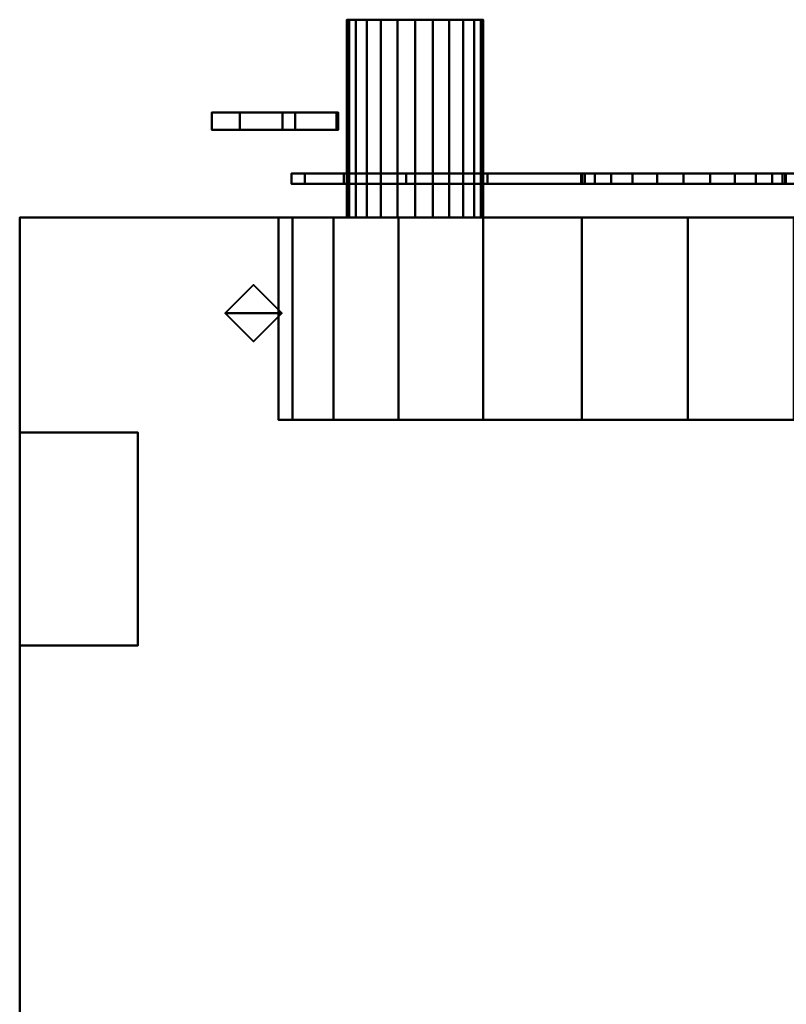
# Model space of a CAD drawing. Header units: millimetres. Extents: x -157 to 157, y -150 to 149.
# Tile 5 of 8: x -98 to 14, y 5 to 149. Entities that reach past the tile are written whole.
import ezdxf

# ---------------------------------------------------------------- set-up
doc = ezdxf.new("R2010")
doc.units = ezdxf.units.MM
doc.layers.add('Q-SPCQ', color=91, linetype='Continuous', lineweight=30)

# ---------------------------------------------------------------- blocks, each defined once
blk = doc.blocks.new('CombinaisonGéomFamille_14312-Vue 1')
at = {"layer": 'Q-SPCQ', "lineweight": 40}
mesh = blk.add_polyface(dxfattribs=at)
corners = [(-97.96, 120.46, 475.83), (-97.96, 120.46, 3), (-97.96, 1.74, 3), (-97.96, 1.74, 475.83), (-97.96, 88.96, 196.23), (-97.96, 57.72, 196.23), (-97.96, 57.72, 76.08), (-97.96, 88.96, 76.08)]
mesh.append_faces([[corners[k] for k in face] for face in [(6, 2, 5)]], dxfattribs={"vtx0": -1, "vtx1": -1})
mesh.append_faces([[corners[k] for k in face] for face in [(4, 0, 1, 7), (0, 4, 5)]], dxfattribs={"vtx0": -1, "vtx2": -1})
mesh.append_faces([[corners[k] for k in face] for face in [(5, 2, 3, 0)]], dxfattribs={"vtx0": -1, "vtx3": -1})
mesh.append_faces([[corners[k] for k in face] for face in [(1, 2, 6, 7)]], dxfattribs={"vtx1": -1, "vtx3": -1})
mesh = blk.add_polyface(dxfattribs=at)
corners = [(95.26, 120.46, 475.83), (-97.96, 120.46, 475.83), (-97.96, 1.74, 475.83), (95.26, 1.74, 475.83)]
mesh.append_faces([[corners[k] for k in face] for face in [(0, 1, 2, 3)]])
mesh = blk.add_polyface(dxfattribs=at)
corners = [(95.26, 1.74, 3), (-97.96, 1.74, 3), (-97.96, 120.46, 3), (95.26, 120.46, 3)]
mesh.append_faces([[corners[k] for k in face] for face in [(0, 1, 2, 3)]])
mesh = blk.add_polyface(dxfattribs=at)
corners = [(95.26, 120.46, 475.83), (95.26, 120.46, 3), (-97.96, 120.46, 3), (-97.96, 120.46, 475.83), (-60, 120.46, 136.4), (-57.96, 120.46, 120.87), (-51.96, 120.46, 106.4), (-42.43, 120.46, 93.98), (-30, 120.46, 84.44), (-15.53, 120.46, 78.45), (0, 120.46, 76.4), (15.53, 120.46, 78.45), (30, 120.46, 84.44), (42.43, 120.46, 93.98), (51.96, 120.46, 106.4), (57.96, 120.46, 120.87), (60, 120.46, 136.4), (57.96, 120.46, 151.93), (51.96, 120.46, 166.4), (42.43, 120.46, 178.83), (30, 120.46, 188.36), (15.53, 120.46, 194.36), (0, 120.46, 196.4), (-15.53, 120.46, 194.36), (-30, 120.46, 188.36), (-42.43, 120.46, 178.83), (-51.96, 120.46, 166.4), (-57.96, 120.46, 151.93)]
mesh.append_faces([[corners[k] for k in face] for face in [(14, 1, 13), (6, 2, 5), (25, 3, 24)]], dxfattribs={"vtx0": -1, "vtx1": -1})
mesh.append_faces([[corners[k] for k in face] for face in [(1, 14, 15), (1, 15, 16), (17, 0, 1, 16), (0, 17, 18), (0, 21, 22), (2, 6, 7), (3, 25, 26)]], dxfattribs={"vtx0": -1, "vtx2": -1})
mesh.append_faces([[corners[k] for k in face] for face in [(12, 13, 1), (11, 12, 1), (18, 19, 0), (20, 21, 0), (19, 20, 0), (8, 9, 2), (7, 8, 2), (4, 5, 2), (9, 10, 2), (23, 24, 3), (26, 27, 3)]], dxfattribs={"vtx1": -1, "vtx2": -1})
mesh.append_faces([[corners[k] for k in face] for face in [(10, 11, 1, 2), (27, 4, 2, 3), (22, 23, 3, 0)]], dxfattribs={"vtx1": -1, "vtx3": -1})
mesh = blk.add_polyface(dxfattribs=at)
corners = [(-60, 90.83, 136.4), (-57.96, 90.83, 120.87), (-51.96, 90.83, 106.4), (-42.43, 90.83, 93.98), (-30, 90.83, 84.44), (-15.53, 90.83, 78.45), (0, 90.83, 76.4), (15.53, 90.83, 78.45), (30, 90.83, 84.44), (42.43, 90.83, 93.98), (51.96, 90.83, 106.4), (57.96, 90.83, 120.87), (60, 90.83, 136.4), (60, 120.46, 136.4), (57.96, 120.46, 120.87), (51.96, 120.46, 106.4), (42.43, 120.46, 93.98), (30, 120.46, 84.44), (15.53, 120.46, 78.45), (0, 120.46, 76.4), (-15.53, 120.46, 78.45), (-30, 120.46, 84.44), (-42.43, 120.46, 93.98), (-51.96, 120.46, 106.4), (-57.96, 120.46, 120.87), (-60, 120.46, 136.4)]
mesh.append_faces([[corners[k] for k in face] for face in [(1, 24, 25, 0), (14, 11, 12, 13)]], dxfattribs={"vtx0": -1})
mesh.append_faces([[corners[k] for k in face] for face in [(2, 23, 24, 1), (4, 21, 22, 3), (3, 22, 23, 2), (5, 20, 21, 4), (20, 5, 6, 19), (7, 18, 19, 6), (8, 17, 18, 7), (10, 15, 16, 9), (9, 16, 17, 8), (11, 14, 15, 10)]], dxfattribs={"vtx0": -1, "vtx2": -1})
mesh = blk.add_polyface(dxfattribs=at)
corners = [(60, 90.83, 136.4), (57.96, 90.83, 151.93), (51.96, 90.83, 166.4), (42.43, 90.83, 178.83), (30, 90.83, 188.36), (15.53, 90.83, 194.36), (0, 90.83, 196.4), (-15.53, 90.83, 194.36), (-30, 90.83, 188.36), (-42.43, 90.83, 178.83), (-51.96, 90.83, 166.4), (-57.96, 90.83, 151.93), (-60, 90.83, 136.4), (-60, 120.46, 136.4), (-57.96, 120.46, 151.93), (-51.96, 120.46, 166.4), (-42.43, 120.46, 178.83), (-30, 120.46, 188.36), (-15.53, 120.46, 194.36), (0, 120.46, 196.4), (15.53, 120.46, 194.36), (30, 120.46, 188.36), (42.43, 120.46, 178.83), (51.96, 120.46, 166.4), (57.96, 120.46, 151.93), (60, 120.46, 136.4)]
mesh.append_faces([[corners[k] for k in face] for face in [(1, 24, 25, 0)]], dxfattribs={"vtx0": -1})
mesh.append_faces([[corners[k] for k in face] for face in [(2, 23, 24, 1), (4, 21, 22, 3), (3, 22, 23, 2), (5, 20, 21, 4), (20, 5, 6, 19), (7, 18, 19, 6), (8, 17, 18, 7), (9, 16, 17, 8)]], dxfattribs={"vtx0": -1, "vtx2": -1})
mesh.append_faces([[corners[k] for k in face] for face in [(13, 14, 11, 12)]], dxfattribs={"vtx1": -1})
mesh.append_faces([[corners[k] for k in face] for face in [(9, 10, 15, 16), (14, 15, 10, 11)]], dxfattribs={"vtx1": -1, "vtx3": -1})
mesh = blk.add_polyface(dxfattribs=at)
corners = [(-60, 90.83, 136.4), (-57.96, 90.83, 151.93), (-51.96, 90.83, 166.4), (-42.43, 90.83, 178.83), (-30, 90.83, 188.36), (-15.53, 90.83, 194.36), (0, 90.83, 196.4), (15.53, 90.83, 194.36), (30, 90.83, 188.36), (42.43, 90.83, 178.83), (51.96, 90.83, 166.4), (57.96, 90.83, 151.93), (60, 90.83, 136.4), (57.96, 90.83, 120.87), (51.96, 90.83, 106.4), (42.43, 90.83, 93.98), (30, 90.83, 84.44), (15.53, 90.83, 78.45), (0, 90.83, 76.4), (-15.53, 90.83, 78.45), (-30, 90.83, 84.44), (-42.43, 90.83, 93.98), (-51.96, 90.83, 106.4), (-57.96, 90.83, 120.87)]
mesh.append_faces([[corners[k] for k in face] for face in [(3, 6, 11, 2)]], dxfattribs={"vtx0": -1, "vtx1": -1, "vtx2": -1})
mesh.append_faces([[corners[k] for k in face] for face in [(17, 20, 2, 12)]], dxfattribs={"vtx0": -1, "vtx1": -1, "vtx2": -1, "vtx3": -1})
mesh.append_faces([[corners[k] for k in face] for face in [(17, 12, 13, 14)]], dxfattribs={"vtx0": -1, "vtx3": -1})
mesh.append_faces([[corners[k] for k in face] for face in [(16, 17, 14, 15), (23, 0, 22)]], dxfattribs={"vtx1": -1})
mesh.append_faces([[corners[k] for k in face] for face in [(11, 12, 2)]], dxfattribs={"vtx1": -1, "vtx2": -1})
mesh.append_faces([[corners[k] for k in face] for face in [(9, 10, 11, 8)]], dxfattribs={"vtx2": -1})
mesh.append_faces([[corners[k] for k in face] for face in [(20, 21, 22, 2), (6, 7, 8, 11), (0, 1, 2, 22)]], dxfattribs={"vtx2": -1, "vtx3": -1})
mesh.append_faces([[corners[k] for k in face] for face in [(17, 18, 19, 20), (3, 4, 5, 6)]], dxfattribs={"vtx3": -1})
mesh = blk.add_polyface(dxfattribs=at)
corners = [(-97.96, 88.96, 196.23), (-80.63, 88.96, 196.23), (-80.63, 57.72, 196.23), (-97.96, 57.72, 196.23), (95.26, 57.72, 196.23), (79.57, 57.72, 196.23), (79.57, 88.96, 196.23), (95.26, 88.96, 196.23)]
mesh.append_faces([[corners[k] for k in face] for face in [(2, 3, 0, 1), (4, 5, 6, 7)]])
mesh = blk.add_polyface(dxfattribs=at)
corners = [(-97.96, 57.72, 76.08), (-80.63, 57.72, 76.08), (-80.63, 88.96, 76.08), (-97.96, 88.96, 76.08), (95.26, 88.96, 76.08), (79.57, 88.96, 76.08), (79.57, 57.72, 76.08), (95.26, 57.72, 76.08)]
mesh.append_faces([[corners[k] for k in face] for face in [(0, 1, 2, 3), (6, 7, 4, 5)]])
mesh = blk.add_polyface(dxfattribs=at)
corners = [(-97.96, 88.96, 196.23), (-97.96, 88.96, 76.08), (-80.63, 88.96, 76.08), (-80.63, 88.96, 196.23)]
mesh.append_faces([[corners[k] for k in face] for face in [(0, 1, 2, 3)]])
mesh = blk.add_polyface(dxfattribs=at)
corners = [(-80.63, 88.96, 196.23), (-80.63, 88.96, 76.08), (-80.63, 57.72, 76.08), (-80.63, 57.72, 196.23)]
mesh.append_faces([[corners[k] for k in face] for face in [(0, 1, 2, 3)]])
mesh = blk.add_polyface(dxfattribs=at)
corners = [(-80.63, 57.72, 196.23), (-80.63, 57.72, 76.08), (-97.96, 57.72, 76.08), (-97.96, 57.72, 196.23)]
mesh.append_faces([[corners[k] for k in face] for face in [(0, 1, 2, 3)]])

msp = doc.modelspace()

# ---------------------------------------------------------------- block references
at = {"layer": 'Q-SPCQ', "lineweight": 40}
msp.add_blockref('CombinaisonGéomFamille_14312-Vue 1', (0, 0), dxfattribs=at)

# ---------------------------------------------------------------- meshes
mesh = msp.add_polyface(dxfattribs=at)
corners = [(-50, 149.46, 58.97), (-49.66, 149.46, 61.56), (-48.66, 149.46, 63.97), (-47.07, 149.46, 66.05), (-45, 149.46, 67.63), (-42.59, 149.46, 68.63), (-40, 149.46, 68.97), (-37.41, 149.46, 68.63), (-35, 149.46, 67.63), (-32.93, 149.46, 66.05), (-31.34, 149.46, 63.97), (-30.34, 149.46, 61.56), (-30, 149.46, 58.97), (-30.34, 149.46, 56.39), (-31.34, 149.46, 53.97), (-32.93, 149.46, 51.9), (-35, 149.46, 50.31), (-37.41, 149.46, 49.31), (-40, 149.46, 48.97), (-42.59, 149.46, 49.31), (-45, 149.46, 50.31), (-47.07, 149.46, 51.9), (-48.66, 149.46, 53.97), (-49.66, 149.46, 56.39)]
mesh.append_faces([[corners[k] for k in face] for face in [(18, 15, 16, 17), (13, 11, 12)]], dxfattribs={"vtx0": -1})
mesh.append_faces([[corners[k] for k in face] for face in [(14, 1, 11, 13)]], dxfattribs={"vtx0": -1, "vtx1": -1, "vtx2": -1})
mesh.append_faces([[corners[k] for k in face] for face in [(4, 8, 11, 1)]], dxfattribs={"vtx0": -1, "vtx1": -1, "vtx2": -1, "vtx3": -1})
mesh.append_faces([[corners[k] for k in face] for face in [(20, 1, 14, 15)]], dxfattribs={"vtx0": -1, "vtx1": -1, "vtx3": -1})
mesh.append_faces([[corners[k] for k in face] for face in [(9, 10, 11, 8), (2, 3, 4, 1), (4, 5, 6)]], dxfattribs={"vtx2": -1})
mesh.append_faces([[corners[k] for k in face] for face in [(6, 7, 8, 4), (23, 0, 1, 20), (18, 19, 20, 15)]], dxfattribs={"vtx2": -1, "vtx3": -1})
mesh.append_faces([[corners[k] for k in face] for face in [(20, 21, 22, 23)]], dxfattribs={"vtx3": -1})
mesh = msp.add_polyface(dxfattribs=at)
corners = [(-30, 120.46, 58.97), (-30.34, 120.46, 56.39), (-31.34, 120.46, 53.97), (-32.93, 120.46, 51.9), (-35, 120.46, 50.31), (-37.41, 120.46, 49.31), (-40, 120.46, 48.97), (-42.59, 120.46, 49.31), (-45, 120.46, 50.31), (-47.07, 120.46, 51.9), (-48.66, 120.46, 53.97), (-49.66, 120.46, 56.39), (-50, 120.46, 58.97), (-50, 149.46, 58.97), (-49.66, 149.46, 56.39), (-48.66, 149.46, 53.97), (-47.07, 149.46, 51.9), (-45, 149.46, 50.31), (-42.59, 149.46, 49.31), (-40, 149.46, 48.97), (-37.41, 149.46, 49.31), (-35, 149.46, 50.31), (-32.93, 149.46, 51.9), (-31.34, 149.46, 53.97), (-30.34, 149.46, 56.39), (-30, 149.46, 58.97)]
mesh.append_faces([[corners[k] for k in face] for face in [(13, 14, 11, 12), (0, 1, 24, 25)]], dxfattribs={"vtx1": -1})
mesh.append_faces([[corners[k] for k in face] for face in [(14, 15, 10, 11), (16, 17, 8, 9), (15, 16, 9, 10), (17, 18, 7, 8), (6, 7, 18, 19), (19, 20, 5, 6), (20, 21, 4, 5), (22, 23, 2, 3), (21, 22, 3, 4), (23, 24, 1, 2)]], dxfattribs={"vtx1": -1, "vtx3": -1})
mesh = msp.add_polyface(dxfattribs=at)
corners = [(-50, 120.46, 58.97), (-49.66, 120.46, 61.56), (-48.66, 120.46, 63.97), (-47.07, 120.46, 66.05), (-45, 120.46, 67.63), (-42.59, 120.46, 68.63), (-40, 120.46, 68.97), (-37.41, 120.46, 68.63), (-35, 120.46, 67.63), (-32.93, 120.46, 66.05), (-31.34, 120.46, 63.97), (-30.34, 120.46, 61.56), (-30, 120.46, 58.97), (-30, 149.46, 58.97), (-30.34, 149.46, 61.56), (-31.34, 149.46, 63.97), (-32.93, 149.46, 66.05), (-35, 149.46, 67.63), (-37.41, 149.46, 68.63), (-40, 149.46, 68.97), (-42.59, 149.46, 68.63), (-45, 149.46, 67.63), (-47.07, 149.46, 66.05), (-48.66, 149.46, 63.97), (-49.66, 149.46, 61.56), (-50, 149.46, 58.97)]
mesh.append_faces([[corners[k] for k in face] for face in [(13, 14, 11, 12), (0, 1, 24, 25)]], dxfattribs={"vtx1": -1})
mesh.append_faces([[corners[k] for k in face] for face in [(14, 15, 10, 11), (16, 17, 8, 9), (15, 16, 9, 10), (17, 18, 7, 8), (6, 7, 18, 19), (19, 20, 5, 6), (20, 21, 4, 5), (22, 23, 2, 3), (21, 22, 3, 4), (23, 24, 1, 2)]], dxfattribs={"vtx1": -1, "vtx3": -1})
mesh = msp.add_polyface(dxfattribs=at)
corners = [(-51.5, 135.87, 59.64), (-57.59, 135.87, 56.54), (-51.27, 135.87, 44.14), (-65.69, 135.87, 58.01), (-59.41, 135.87, 62.4), (-69.8, 135.87, 77.24)]
mesh.append_faces([[corners[k] for k in face] for face in [(1, 3, 4, 0)]], dxfattribs={"vtx0": -1, "vtx2": -1})
mesh.append_faces([[corners[k] for k in face] for face in [(4, 5, 0), (1, 2, 3)]], dxfattribs={"vtx2": -1})
mesh = msp.add_polyface(dxfattribs=at)
corners = [(-51.5, 133.33, 59.64), (-51.5, 135.87, 59.64), (-69.8, 135.87, 77.24), (-69.8, 133.33, 77.24)]
mesh.append_faces([[corners[k] for k in face] for face in [(0, 1, 2, 3)]])
mesh = msp.add_polyface(dxfattribs=at)
corners = [(-69.8, 133.33, 77.24), (-69.8, 135.87, 77.24), (-59.41, 135.87, 62.4), (-59.41, 133.33, 62.4)]
mesh.append_faces([[corners[k] for k in face] for face in [(0, 1, 2, 3)]])
mesh = msp.add_polyface(dxfattribs=at)
corners = [(-59.41, 133.33, 62.4), (-59.41, 135.87, 62.4), (-65.69, 135.87, 58.01), (-65.69, 133.33, 58.01)]
mesh.append_faces([[corners[k] for k in face] for face in [(0, 1, 2, 3)]])
mesh = msp.add_polyface(dxfattribs=at)
corners = [(-65.69, 133.33, 58.01), (-65.69, 135.87, 58.01), (-51.27, 135.87, 44.14), (-51.27, 133.33, 44.14)]
mesh.append_faces([[corners[k] for k in face] for face in [(0, 1, 2, 3)]])
mesh = msp.add_polyface(dxfattribs=at)
corners = [(-51.27, 133.33, 44.14), (-51.27, 135.87, 44.14), (-57.59, 135.87, 56.54), (-57.59, 133.33, 56.54)]
mesh.append_faces([[corners[k] for k in face] for face in [(0, 1, 2, 3)]])
mesh = msp.add_polyface(dxfattribs=at)
corners = [(-57.59, 133.33, 56.54), (-57.59, 135.87, 56.54), (-51.5, 135.87, 59.64), (-51.5, 133.33, 59.64)]
mesh.append_faces([[corners[k] for k in face] for face in [(0, 1, 2, 3)]])
mesh = msp.add_polyface(dxfattribs=at)
corners = [(-51.5, 133.33, 59.64), (-69.8, 133.33, 77.24), (-59.41, 133.33, 62.4), (-65.69, 133.33, 58.01), (-51.27, 133.33, 44.14), (-57.59, 133.33, 56.54)]
mesh.append_faces([[corners[k] for k in face] for face in [(4, 5, 3), (1, 2, 0)]], dxfattribs={"vtx1": -1})
mesh.append_faces([[corners[k] for k in face] for face in [(5, 0, 2, 3)]], dxfattribs={"vtx1": -1, "vtx3": -1})
mesh = msp.add_polyface(dxfattribs=at)
corners = [(-58.12, 126.91, 136.17), (-56.17, 126.91, 151.05), (-50.42, 126.91, 164.92), (-41.28, 126.91, 176.83), (-29.38, 126.91, 185.97), (-15.51, 126.91, 191.71), (-0.63, 126.91, 193.67), (14.26, 126.91, 191.71), (28.13, 126.91, 185.97), (40.03, 126.91, 176.83), (49.17, 126.91, 164.92), (54.92, 126.91, 151.05), (56.87, 126.91, 136.17), (54.92, 126.91, 121.29), (49.17, 126.91, 107.42), (40.03, 126.91, 95.51), (28.13, 126.91, 86.38), (14.26, 126.91, 80.63), (-0.63, 126.91, 78.67), (-15.51, 126.91, 80.63), (-29.38, 126.91, 86.38), (-41.28, 126.91, 95.51), (-50.42, 126.91, 107.42), (-56.17, 126.91, 121.29), (-15.63, 126.91, 136.17), (-15.11, 126.91, 132.29), (-13.62, 126.91, 128.67), (-11.23, 126.91, 125.57), (-8.12, 126.91, 123.18), (-4.51, 126.91, 121.68), (-0.63, 126.91, 121.17), (3.26, 126.91, 121.68), (6.87, 126.91, 123.18), (9.98, 126.91, 125.57), (12.37, 126.91, 128.67), (13.86, 126.91, 132.29), (14.38, 126.91, 136.17), (13.86, 126.91, 140.05), (12.37, 126.91, 143.67), (9.98, 126.91, 146.78), (6.87, 126.91, 149.16), (3.26, 126.91, 150.66), (-0.63, 126.91, 151.17), (-4.51, 126.91, 150.66), (-8.12, 126.91, 149.16), (-11.23, 126.91, 146.78), (-13.62, 126.91, 143.67), (-15.11, 126.91, 140.05)]
mesh.append_faces([[corners[k] for k in face] for face in [(14, 34, 13)]], dxfattribs={"vtx0": -1, "vtx1": -1})
mesh.append_faces([[corners[k] for k in face] for face in [(13, 34, 35, 12)]], dxfattribs={"vtx0": -1, "vtx2": -1})
mesh.append_faces([[corners[k] for k in face] for face in [(38, 39, 10), (22, 23, 26), (35, 36, 12)]], dxfattribs={"vtx1": -1, "vtx2": -1})
mesh.append_faces([[corners[k] for k in face] for face in [(8, 9, 40, 41), (9, 10, 39, 40), (41, 42, 7, 8), (6, 7, 42, 43), (10, 11, 37, 38), (36, 37, 11, 12), (3, 4, 45, 46), (4, 5, 44, 45), (2, 3, 46, 47), (1, 2, 47, 24), (5, 6, 43, 44), (0, 1, 24, 25), (33, 34, 14, 15), (32, 33, 15, 16), (31, 32, 16, 17), (30, 31, 17, 18), (27, 28, 20, 21), (26, 27, 21, 22), (23, 0, 25, 26), (28, 29, 19, 20), (18, 19, 29, 30)]], dxfattribs={"vtx1": -1, "vtx3": -1})
mesh = msp.add_polyface(dxfattribs=at)
corners = [(56.87, 125.42, 136.17), (54.92, 125.42, 121.29), (49.17, 125.42, 107.42), (40.03, 125.42, 95.51), (28.13, 125.42, 86.38), (14.26, 125.42, 80.63), (-0.63, 125.42, 78.67), (-15.51, 125.42, 80.63), (-29.38, 125.42, 86.38), (-41.28, 125.42, 95.51), (-50.42, 125.42, 107.42), (-56.17, 125.42, 121.29), (-58.12, 125.42, 136.17), (-58.12, 126.91, 136.17), (-56.17, 126.91, 121.29), (-50.42, 126.91, 107.42), (-41.28, 126.91, 95.51), (-29.38, 126.91, 86.38), (-15.51, 126.91, 80.63), (-0.63, 126.91, 78.67), (14.26, 126.91, 80.63), (28.13, 126.91, 86.38), (40.03, 126.91, 95.51), (49.17, 126.91, 107.42), (54.92, 126.91, 121.29), (56.87, 126.91, 136.17)]
mesh.append_faces([[corners[k] for k in face] for face in [(13, 14, 11, 12), (0, 1, 24, 25)]], dxfattribs={"vtx1": -1})
mesh.append_faces([[corners[k] for k in face] for face in [(14, 15, 10, 11), (16, 17, 8, 9), (15, 16, 9, 10), (17, 18, 7, 8), (6, 7, 18, 19), (19, 20, 5, 6), (20, 21, 4, 5), (22, 23, 2, 3), (21, 22, 3, 4), (23, 24, 1, 2)]], dxfattribs={"vtx1": -1, "vtx3": -1})
mesh = msp.add_polyface(dxfattribs=at)
corners = [(-58.12, 125.42, 136.17), (-56.17, 125.42, 151.05), (-50.42, 125.42, 164.92), (-41.28, 125.42, 176.83), (-29.38, 125.42, 185.97), (-15.51, 125.42, 191.71), (-0.63, 125.42, 193.67), (14.26, 125.42, 191.71), (28.13, 125.42, 185.97), (40.03, 125.42, 176.83), (49.17, 125.42, 164.92), (54.92, 125.42, 151.05), (56.87, 125.42, 136.17), (56.87, 126.91, 136.17), (54.92, 126.91, 151.05), (49.17, 126.91, 164.92), (40.03, 126.91, 176.83), (28.13, 126.91, 185.97), (14.26, 126.91, 191.71), (-0.63, 126.91, 193.67), (-15.51, 126.91, 191.71), (-29.38, 126.91, 185.97), (-41.28, 126.91, 176.83), (-50.42, 126.91, 164.92), (-56.17, 126.91, 151.05), (-58.12, 126.91, 136.17)]
mesh.append_faces([[corners[k] for k in face] for face in [(13, 14, 11, 12), (0, 1, 24, 25)]], dxfattribs={"vtx1": -1})
mesh.append_faces([[corners[k] for k in face] for face in [(14, 15, 10, 11), (16, 17, 8, 9), (15, 16, 9, 10), (17, 18, 7, 8), (6, 7, 18, 19), (19, 20, 5, 6), (20, 21, 4, 5), (22, 23, 2, 3), (21, 22, 3, 4), (23, 24, 1, 2)]], dxfattribs={"vtx1": -1, "vtx3": -1})
mesh = msp.add_polyface(dxfattribs=at)
corners = [(14.38, 125.42, 136.17), (13.86, 125.42, 140.05), (12.37, 125.42, 143.67), (9.98, 125.42, 146.78), (6.87, 125.42, 149.16), (3.26, 125.42, 150.66), (-0.63, 125.42, 151.17), (-4.51, 125.42, 150.66), (-8.12, 125.42, 149.16), (-11.23, 125.42, 146.78), (-13.62, 125.42, 143.67), (-15.11, 125.42, 140.05), (-15.63, 125.42, 136.17), (-15.63, 126.91, 136.17), (-15.11, 126.91, 140.05), (-13.62, 126.91, 143.67), (-11.23, 126.91, 146.78), (-8.12, 126.91, 149.16), (-4.51, 126.91, 150.66), (-0.63, 126.91, 151.17), (3.26, 126.91, 150.66), (6.87, 126.91, 149.16), (9.98, 126.91, 146.78), (12.37, 126.91, 143.67), (13.86, 126.91, 140.05), (14.38, 126.91, 136.17)]
mesh.append_faces([[corners[k] for k in face] for face in [(14, 11, 12, 13)]], dxfattribs={"vtx0": -1})
mesh.append_faces([[corners[k] for k in face] for face in [(15, 10, 11, 14), (17, 8, 9, 16), (16, 9, 10, 15), (18, 7, 8, 17), (7, 18, 19, 6), (21, 4, 5, 20), (22, 3, 4, 21), (24, 1, 2, 23), (23, 2, 3, 22), (20, 5, 6, 19)]], dxfattribs={"vtx0": -1, "vtx2": -1})
mesh.append_faces([[corners[k] for k in face] for face in [(25, 0, 1, 24)]], dxfattribs={"vtx2": -1})
mesh = msp.add_polyface(dxfattribs=at)
corners = [(-15.63, 125.42, 136.17), (-15.11, 125.42, 132.29), (-13.62, 125.42, 128.67), (-11.23, 125.42, 125.57), (-8.12, 125.42, 123.18), (-4.51, 125.42, 121.68), (-0.63, 125.42, 121.17), (3.26, 125.42, 121.68), (6.87, 125.42, 123.18), (9.98, 125.42, 125.57), (12.37, 125.42, 128.67), (13.86, 125.42, 132.29), (14.38, 125.42, 136.17), (14.38, 126.91, 136.17), (13.86, 126.91, 132.29), (12.37, 126.91, 128.67), (9.98, 126.91, 125.57), (6.87, 126.91, 123.18), (3.26, 126.91, 121.68), (-0.63, 126.91, 121.17), (-4.51, 126.91, 121.68), (-8.12, 126.91, 123.18), (-11.23, 126.91, 125.57), (-13.62, 126.91, 128.67), (-15.11, 126.91, 132.29), (-15.63, 126.91, 136.17)]
mesh.append_faces([[corners[k] for k in face] for face in [(14, 11, 12, 13)]], dxfattribs={"vtx0": -1})
mesh.append_faces([[corners[k] for k in face] for face in [(15, 10, 11, 14), (17, 8, 9, 16), (16, 9, 10, 15), (18, 7, 8, 17), (7, 18, 19, 6), (21, 4, 5, 20), (22, 3, 4, 21), (24, 1, 2, 23), (23, 2, 3, 22), (20, 5, 6, 19)]], dxfattribs={"vtx0": -1, "vtx2": -1})
mesh.append_faces([[corners[k] for k in face] for face in [(25, 0, 1, 24)]], dxfattribs={"vtx2": -1})
mesh = msp.add_polyface(dxfattribs=at)
corners = [(-58.12, 125.42, 136.17), (-56.17, 125.42, 121.29), (-50.42, 125.42, 107.42), (-41.28, 125.42, 95.51), (-29.38, 125.42, 86.38), (-15.51, 125.42, 80.63), (-0.63, 125.42, 78.67), (14.26, 125.42, 80.63), (28.13, 125.42, 86.38), (40.03, 125.42, 95.51), (49.17, 125.42, 107.42), (54.92, 125.42, 121.29), (56.87, 125.42, 136.17), (54.92, 125.42, 151.05), (49.17, 125.42, 164.92), (40.03, 125.42, 176.83), (28.13, 125.42, 185.97), (14.26, 125.42, 191.71), (-0.63, 125.42, 193.67), (-15.51, 125.42, 191.71), (-29.38, 125.42, 185.97), (-41.28, 125.42, 176.83), (-50.42, 125.42, 164.92), (-56.17, 125.42, 151.05), (-15.63, 125.42, 136.17), (-15.11, 125.42, 140.05), (-13.62, 125.42, 143.67), (-11.23, 125.42, 146.78), (-8.12, 125.42, 149.16), (-4.51, 125.42, 150.66), (-0.63, 125.42, 151.17), (3.26, 125.42, 150.66), (6.87, 125.42, 149.16), (9.98, 125.42, 146.78), (12.37, 125.42, 143.67), (13.86, 125.42, 140.05), (14.38, 125.42, 136.17), (13.86, 125.42, 132.29), (12.37, 125.42, 128.67), (9.98, 125.42, 125.57), (6.87, 125.42, 123.18), (3.26, 125.42, 121.68), (-0.63, 125.42, 121.17), (-4.51, 125.42, 121.68), (-8.12, 125.42, 123.18), (-11.23, 125.42, 125.57), (-13.62, 125.42, 128.67), (-15.11, 125.42, 132.29)]
mesh.append_faces([[corners[k] for k in face] for face in [(14, 34, 13)]], dxfattribs={"vtx0": -1, "vtx1": -1})
mesh.append_faces([[corners[k] for k in face] for face in [(13, 34, 35, 12)]], dxfattribs={"vtx0": -1, "vtx2": -1})
mesh.append_faces([[corners[k] for k in face] for face in [(38, 39, 10), (22, 23, 26), (35, 36, 12)]], dxfattribs={"vtx1": -1, "vtx2": -1})
mesh.append_faces([[corners[k] for k in face] for face in [(8, 9, 40, 41), (9, 10, 39, 40), (41, 42, 7, 8), (6, 7, 42, 43), (10, 11, 37, 38), (36, 37, 11, 12), (3, 4, 45, 46), (4, 5, 44, 45), (2, 3, 46, 47), (1, 2, 47, 24), (5, 6, 43, 44), (0, 1, 24, 25), (33, 34, 14, 15), (32, 33, 15, 16), (31, 32, 16, 17), (30, 31, 17, 18), (27, 28, 20, 21), (26, 27, 21, 22), (23, 0, 25, 26), (28, 29, 19, 20), (18, 19, 29, 30)]], dxfattribs={"vtx1": -1, "vtx3": -1})
mesh = msp.add_polyface(dxfattribs=at)
corners = [(-50, 120.46, 58.97), (-49.66, 120.46, 56.39), (-48.66, 120.46, 53.97), (-47.07, 120.46, 51.9), (-45, 120.46, 50.31), (-42.59, 120.46, 49.31), (-40, 120.46, 48.97), (-37.41, 120.46, 49.31), (-35, 120.46, 50.31), (-32.93, 120.46, 51.9), (-31.34, 120.46, 53.97), (-30.34, 120.46, 56.39), (-30, 120.46, 58.97), (-30.34, 120.46, 61.56), (-31.34, 120.46, 63.97), (-32.93, 120.46, 66.05), (-35, 120.46, 67.63), (-37.41, 120.46, 68.63), (-40, 120.46, 68.97), (-42.59, 120.46, 68.63), (-45, 120.46, 67.63), (-47.07, 120.46, 66.05), (-48.66, 120.46, 63.97), (-49.66, 120.46, 61.56)]
mesh.append_faces([[corners[k] for k in face] for face in [(6, 4, 5)]], dxfattribs={"vtx0": -1})
mesh.append_faces([[corners[k] for k in face] for face in [(1, 4, 23, 0)]], dxfattribs={"vtx0": -1, "vtx1": -1})
mesh.append_faces([[corners[k] for k in face] for face in [(23, 4, 13)]], dxfattribs={"vtx0": -1, "vtx1": -1, "vtx2": -1})
mesh.append_faces([[corners[k] for k in face] for face in [(23, 13, 16, 20)]], dxfattribs={"vtx0": -1, "vtx1": -1, "vtx2": -1, "vtx3": -1})
mesh.append_faces([[corners[k] for k in face] for face in [(13, 4, 10, 11)]], dxfattribs={"vtx0": -1, "vtx1": -1, "vtx3": -1})
mesh.append_faces([[corners[k] for k in face] for face in [(4, 8, 9, 10)]], dxfattribs={"vtx0": -1, "vtx3": -1})
mesh.append_faces([[corners[k] for k in face] for face in [(22, 23, 20, 21), (19, 20, 18)]], dxfattribs={"vtx1": -1})
mesh.append_faces([[corners[k] for k in face] for face in [(2, 3, 4, 1), (11, 12, 13)]], dxfattribs={"vtx2": -1})
mesh.append_faces([[corners[k] for k in face] for face in [(6, 7, 8, 4), (16, 17, 18, 20)]], dxfattribs={"vtx2": -1, "vtx3": -1})
mesh.append_faces([[corners[k] for k in face] for face in [(13, 14, 15, 16)]], dxfattribs={"vtx3": -1})
mesh = msp.add_polyface(dxfattribs=at)
corners = [(-63.67, 106.43), (-67.82, 106.43), (-63.67, 110.59), (-59.51, 106.43)]
mesh.append_faces([[corners[k] for k in face] for face in [(0, 1, 2, 3)]])
mesh = msp.add_polyface(dxfattribs=at)
corners = [(-59.51, 106.43, 3), (-63.67, 110.59, 3), (-67.82, 106.43, 3), (-63.67, 106.43, 3)]
mesh.append_faces([[corners[k] for k in face] for face in [(1, 2, 3, 0)]])
mesh = msp.add_polyface(dxfattribs=at)
corners = [(-59.51, 106.43), (-63.67, 110.59), (-67.82, 106.43), (-67.82, 106.43, 3), (-63.67, 110.59, 3), (-59.51, 106.43, 3)]
mesh.append_faces([[corners[k] for k in face] for face in [(1, 2, 3, 4), (4, 5, 0, 1)]], dxfattribs={"vtx3": -1})
mesh = msp.add_polyface(dxfattribs=at)
corners = [(-63.67, 106.43), (-59.51, 106.43), (-63.67, 102.28), (-67.82, 106.43)]
mesh.append_faces([[corners[k] for k in face] for face in [(2, 3, 0, 1)]])
mesh = msp.add_polyface(dxfattribs=at)
corners = [(-67.82, 106.43, 3), (-63.67, 102.28, 3), (-59.51, 106.43, 3), (-63.67, 106.43, 3)]
mesh.append_faces([[corners[k] for k in face] for face in [(3, 0, 1, 2)]])
mesh = msp.add_polyface(dxfattribs=at)
corners = [(-67.82, 106.43), (-63.67, 102.28), (-59.51, 106.43), (-59.51, 106.43, 3), (-63.67, 102.28, 3), (-67.82, 106.43, 3)]
mesh.append_faces([[corners[k] for k in face] for face in [(1, 2, 3, 4), (4, 5, 0, 1)]], dxfattribs={"vtx3": -1})

doc.saveas('drawing.dxf')
